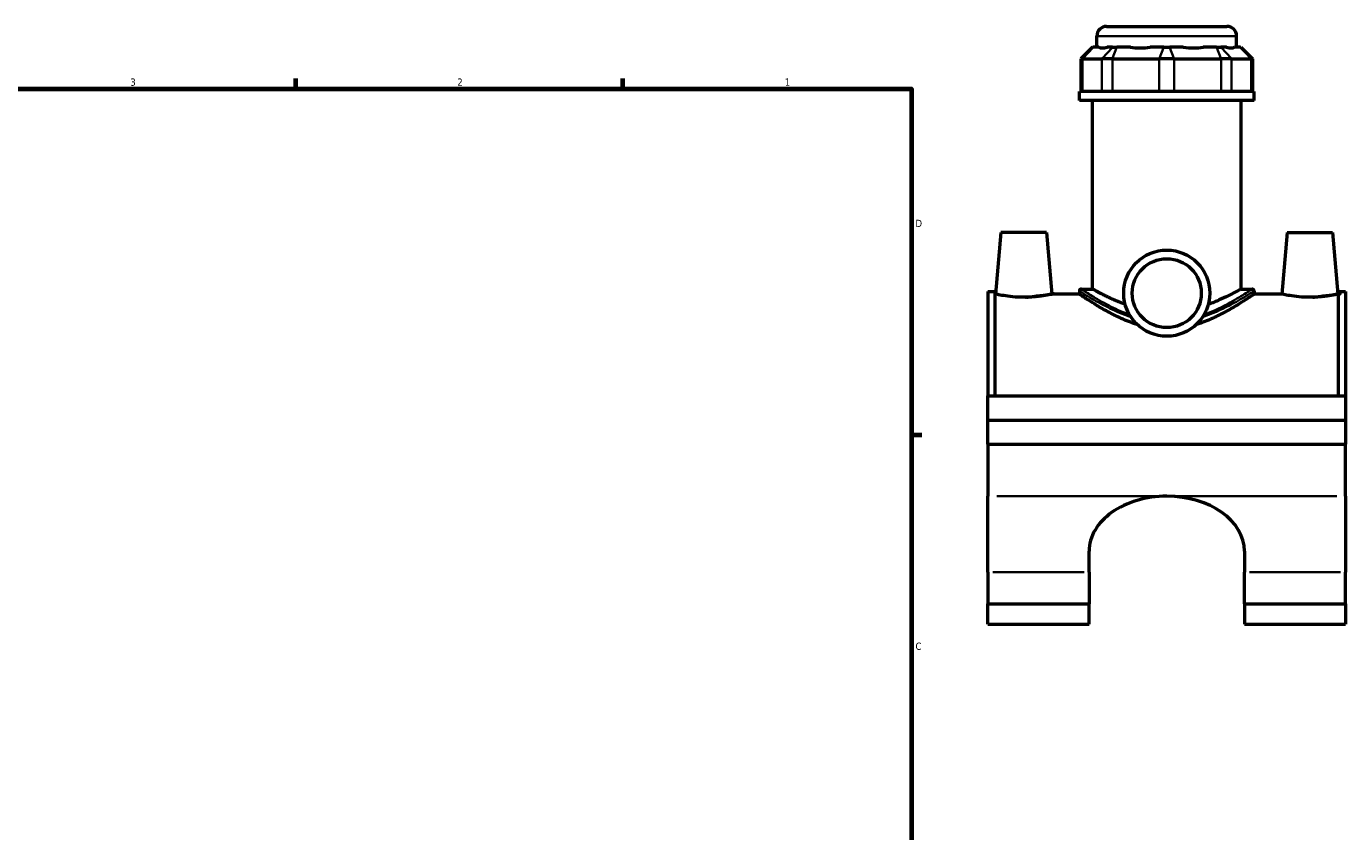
# Model space of a CAD drawing. Header units: inches. Extents: x 0.1 to 45.5, y -0.2 to 45.2.
# Tile 4 of 6: x 22 to 39.1, y 11.3 to 21.8. Entities that reach past the tile are written whole.
import ezdxf

# ---------------------------------------------------------------- set-up
doc = ezdxf.new("R2010")
doc.units = ezdxf.units.IN
doc.header["$MEASUREMENT"] = 0
for name, color, linetype, lineweight in [('Border (ANSI)', 7, 'Continuous', 70), ('Visible (ANSI)', 7, 'Continuous', 50), ('Visible Narrow (ANSI)', 7, 'Continuous', 35)]:
    doc.layers.add(name, color=color, linetype=linetype, lineweight=lineweight)
doc.styles.add('Note Text (ANSI)', font='tahoma.ttf')

# ---------------------------------------------------------------- blocks, each defined once
blk = doc.blocks.new('Borders Default Border')
at = {"layer": 'Border (ANSI)'}
for p, q in [((25.4999986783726, 21.00000006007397), (25.4999986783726, 21.13448766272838)), ((29.75000096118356, 21.00000006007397), (29.75000096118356, 21.13448766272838)), ((33.49999855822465, 16.49999993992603), (33.63448916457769, 16.49999993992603))]:
    blk.add_line(p, q, dxfattribs=at)
at = {"layer": 'Border (ANSI)', "flags": 128}
blk.add_lwpolyline([(0.4999999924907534, 0.9999999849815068), (0.4999999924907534, 21.00000006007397), (33.49999855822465, 21.00000006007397), (33.49999855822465, 0.9999999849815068), (0.4999999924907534, 0.9999999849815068)], dxfattribs=at)
at = {"layer": 'Border (ANSI)', "color": 5, "true_color": 0x0000ff, "char_height": 0.09448818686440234, "attachment_point": 7, "style": 'Note Text (ANSI)'}
for s, insert in [('3', (23.34559504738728, 21.03800916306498)), ('2', (27.59635095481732, 21.04)), ('1', (31.85368325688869, 21.04)), ('D', (33.55262652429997, 19.2027559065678)), ('C', (33.552388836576, 13.70107135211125))]:
    blk.add_mtext(s, dxfattribs=dict(at, insert=insert))

msp = doc.modelspace()

# ---------------------------------------------------------------- linework, layer by layer
at = {"layer": 'Visible (ANSI)'}
for p, q in [((36.03668959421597, 21.81212906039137), (37.60133526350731, 21.81212906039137)), ((35.91050849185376, 21.54192906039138), (35.91050849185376, 21.68594795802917)), ((37.72751636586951, 21.54192906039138), (37.72751636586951, 21.68594795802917)), ((35.85559250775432, 21.54192906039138), (35.70417518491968, 21.39051173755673)), ((35.85559250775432, 21.54192906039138), (35.86327647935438, 21.54192906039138)), ((35.93629214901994, 21.54192906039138), (35.86327647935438, 21.54192906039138)), ((36.11588956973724, 21.54192906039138), (36.04287390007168, 21.54192906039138)), ((36.11588956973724, 21.54192906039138), (36.17052054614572, 21.54192906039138)), ((36.34679596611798, 21.54192906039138), (36.17052054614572, 21.54192906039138)), ((36.78038249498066, 21.54192906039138), (36.60410707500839, 21.54192906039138)), ((36.78038249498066, 21.54192906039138), (36.85764236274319, 21.54192906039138)), ((37.03391778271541, 21.54192906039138), (36.85764236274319, 21.54192906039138)), ((37.46750431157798, 21.54192906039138), (37.29122889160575, 21.54192906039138)), ((37.46750431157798, 21.54192906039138), (37.52213528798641, 21.54192906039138)), ((37.59515095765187, 21.54192906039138), (37.52213528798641, 21.54192906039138)), ((37.77474837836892, 21.54192906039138), (37.70173270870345, 21.54192906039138)), ((37.77474837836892, 21.54192906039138), (37.78243234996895, 21.54192906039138)), ((37.78243234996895, 21.54192906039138), (37.9338496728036, 21.39051173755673)), ((35.72338511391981, 21.39051173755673), (35.70417518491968, 21.39051173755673)), ((35.70417518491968, 21.39051173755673), (35.70417518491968, 20.96292906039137)), ((35.72338511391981, 21.39051173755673), (35.97599820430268, 21.39051173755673)), ((36.11257564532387, 21.39051173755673), (35.97599820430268, 21.39051173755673)), ((36.11257564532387, 21.39051173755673), (36.72243759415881, 21.39051173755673)), ((36.91558726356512, 21.39051173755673), (36.72243759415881, 21.39051173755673)), ((36.91558726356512, 21.39051173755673), (37.52544921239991, 21.39051173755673)), ((37.66202665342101, 21.39051173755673), (37.52544921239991, 21.39051173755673)), ((37.66202665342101, 21.39051173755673), (37.91463974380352, 21.39051173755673)), ((37.9338496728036, 21.39051173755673), (37.91463974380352, 21.39051173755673)), ((37.9338496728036, 21.39051173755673), (37.9338496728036, 20.96292906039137)), ((37.95464235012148, 20.96292906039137), (35.68338250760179, 20.96292906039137)), ((35.68338250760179, 20.84712906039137), (35.68338250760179, 20.96292906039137)), ((37.95464235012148, 20.84712906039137), (37.95464235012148, 20.96292906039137)), ((37.95464235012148, 20.84712906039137), (35.68338250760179, 20.84712906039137)), ((35.85372699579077, 18.39628654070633), (35.85372699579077, 20.84712906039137)), ((37.7842978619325, 18.39628654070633), (37.7842978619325, 20.84712906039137)), ((34.66373683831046, 19.1332314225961), (34.59352201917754, 18.33067236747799)), ((35.25428801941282, 19.1332314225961), (34.66373683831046, 19.1332314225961)), ((35.25428801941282, 19.1332314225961), (35.32450283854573, 18.33067236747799)), ((38.38373683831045, 19.1332314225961), (38.31352201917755, 18.33067236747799)), ((38.38373683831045, 19.1332314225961), (38.97428801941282, 19.1332314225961)), ((38.97428801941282, 19.1332314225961), (39.04450283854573, 18.33067236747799)), ((34.49401242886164, 18.36347945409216), (34.49401242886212, 17.00577079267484)), ((34.49401242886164, 18.36347945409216), (34.58701242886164, 18.36347945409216)), ((34.58701242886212, 17.00577079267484), (34.58701242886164, 18.36347945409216)), ((35.68338250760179, 18.37105032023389), (35.68338250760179, 18.33067236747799)), ((35.70861872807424, 18.39628654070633), (35.85372699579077, 18.39628654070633)), ((37.7842978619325, 18.39628654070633), (37.92940612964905, 18.39628654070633)), ((37.95464235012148, 18.37105032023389), (37.95464235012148, 18.33067236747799)), ((39.05101242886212, 17.00577079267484), (39.05101242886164, 18.36347945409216)), ((39.05101242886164, 18.36347945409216), (39.14401242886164, 18.36347945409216)), ((39.14401242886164, 18.36347945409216), (39.14401242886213, 17.00577079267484)), ((34.59352201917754, 18.33067236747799), (34.58701242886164, 18.33067236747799)), ((35.68338250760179, 18.33067236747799), (35.32450283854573, 18.33067236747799)), ((38.31352201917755, 18.33067236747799), (37.95464235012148, 18.33067236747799)), ((39.05101242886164, 18.33067236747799), (39.04450283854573, 18.33067236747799)), ((34.49401242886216, 17.00577079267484), (39.14401242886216, 17.00577079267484)), ((34.49401242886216, 16.69228654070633), (34.49401242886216, 17.00577079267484)), ((39.14401242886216, 17.00577079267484), (39.14401242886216, 16.69228654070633)), ((34.49401242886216, 16.69228654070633), (39.14401242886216, 16.69228654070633)), ((34.49401242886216, 16.69228654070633), (39.14401242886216, 16.69228654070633)), ((34.49401242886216, 16.37880228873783), (34.49401242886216, 16.69228654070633)), ((39.14401242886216, 16.69228654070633), (39.14401242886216, 16.37880228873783)), ((34.49401242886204, 16.37880228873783), (34.49401242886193, 15.70087177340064)), ((34.49401242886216, 16.37880228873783), (39.14401242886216, 16.37880228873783)), ((39.14401242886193, 15.70087177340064), (39.14401242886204, 16.37880228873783)), ((34.49401242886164, 14.71142551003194), (34.49401242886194, 15.70087177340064)), ((39.14401242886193, 15.70087177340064), (39.14401242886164, 14.71142551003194)), ((35.80956360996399, 14.71142551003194), (35.80956360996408, 14.98708366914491)), ((37.82846124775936, 14.98708366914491), (37.82846124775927, 14.71142551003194)), ((34.49401242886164, 14.71142551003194), (34.49401242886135, 14.30158345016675)), ((35.80956360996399, 14.71142551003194), (35.8095636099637, 14.30158345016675)), ((37.82846124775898, 14.30158345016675), (37.82846124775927, 14.71142551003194)), ((39.14401242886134, 14.30158345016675), (39.14401242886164, 14.71142551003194)), ((34.49401242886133, 14.03920789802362), (34.49401242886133, 14.30158345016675)), ((34.49401242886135, 14.30158345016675), (35.8095636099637, 14.30158345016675)), ((35.80956360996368, 14.03920789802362), (35.80956360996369, 14.30158345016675)), ((37.82846124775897, 14.30158345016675), (37.82846124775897, 14.03920789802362)), ((37.82846124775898, 14.30158345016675), (39.14401242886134, 14.30158345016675)), ((39.14401242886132, 14.30158345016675), (39.14401242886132, 14.03920789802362)), ((34.49401242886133, 14.03920789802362), (35.80956360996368, 14.03920789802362)), ((37.82846124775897, 14.03920789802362), (39.14401242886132, 14.03920789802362))]:
    msp.add_line(p, q, dxfattribs=at)
for radius in [0.5600393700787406, 0.4480314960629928]:
    msp.add_circle((36.81901242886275, 18.34212906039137), radius, dxfattribs=at)
for centre, radius, start, end in [((36.03668959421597, 21.68594795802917), 0.1261811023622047, 90, 180), ((37.60133526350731, 21.68594795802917), 0.1261811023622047, 0, 90), ((35.70861872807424, 18.37105032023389), 0.02523622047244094, 90, 180), ((37.92940612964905, 18.37105032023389), 0.02523622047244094, 0, 90)]:
    msp.add_arc(centre, radius, start, end, dxfattribs=at)
for centre, major_axis, ratio, start_param, end_param in [((36.81901242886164, 22.4396969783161), (-0.8910472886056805, -0.8910472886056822), 0.198912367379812, 0.04246257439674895, 0.3502365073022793), ((36.81901242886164, 22.4396969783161), (0.7553934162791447, 0.7553934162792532), 0.6681786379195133, 3.57675430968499, 3.884528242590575), ((36.81901242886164, 22.4396969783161), (-0.7553934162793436, 0.7553934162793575), 0.6681786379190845, 2.3986570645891, 2.706430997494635), ((36.81901242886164, 22.43969697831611), (-0.8910472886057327, 0.8910472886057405), 0.1989123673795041, 2.791356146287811, 3.099130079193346), ((36.81901242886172, 14.98708366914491), (-1.009448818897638, 1.398706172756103e-15), 0.7071067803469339, 4.712388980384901, 6.283185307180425), ((36.81901242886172, 14.98708366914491), (1.009448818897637, 3.855451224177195e-16), 0.7071067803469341, 0, 1.570796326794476)]:
    msp.add_ellipse(centre, major_axis=major_axis, ratio=ratio, start_param=start_param, end_param=end_param, dxfattribs=at)
for points, knots in [([(36.27800159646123, 18.19738316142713), (36.22611395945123, 18.21600994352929), (36.17857131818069, 18.2354010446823), (36.0944880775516, 18.27210902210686), (36.05484244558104, 18.29080938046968), (35.98447191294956, 18.32557784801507), (35.95374177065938, 18.34162186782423), (35.90400753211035, 18.36821701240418), (35.88496341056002, 18.37877631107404), (35.85981850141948, 18.39281525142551), (35.85372699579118, 18.39628654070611), (35.85372699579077, 18.39628654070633)], [1.427336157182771, 1.427336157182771, 1.427336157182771, 1.427336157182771, 1.902355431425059, 1.902355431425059, 2.375634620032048, 2.375634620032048, 2.848913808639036, 2.848913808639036, 3.322192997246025, 3.322192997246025, 3.795472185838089, 3.795472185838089, 3.795472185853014, 3.795472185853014]), ([(37.7842978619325, 18.39628654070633), (37.78429786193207, 18.39628654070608), (37.77820635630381, 18.39281525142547), (37.7530614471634, 18.37877631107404), (37.73401732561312, 18.36821701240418), (37.68428308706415, 18.34162186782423), (37.65355294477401, 18.32557784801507), (37.58318241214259, 18.29080938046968), (37.54353678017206, 18.27210902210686), (37.45945353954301, 18.2354010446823), (37.4119108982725, 18.2160099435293), (37.36002326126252, 18.19738316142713)], [11.38641655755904, 11.38641655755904, 11.38641655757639, 11.38641655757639, 11.85969574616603, 11.85969574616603, 12.33297493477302, 12.33297493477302, 12.80625412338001, 12.80625412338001, 13.279533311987, 13.279533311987, 13.75455258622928, 13.75455258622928, 13.75455258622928, 13.75455258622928]), ([(34.95901242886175, 18.28859031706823), (34.91266003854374, 18.28859031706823), (34.86339199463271, 18.29086276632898), (34.773118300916, 18.29894416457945), (34.73209622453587, 18.30462400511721), (34.66757638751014, 18.31515953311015), (34.63967881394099, 18.32071305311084), (34.60264824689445, 18.32852115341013), (34.59352201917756, 18.33067236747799), (34.59352201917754, 18.33067236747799)], [2.822157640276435, 2.822157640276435, 2.822157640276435, 2.822157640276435, 3.17536285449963, 3.17536285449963, 3.528568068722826, 3.528568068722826, 3.88090226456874, 3.88090226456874, 4.233236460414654, 4.233236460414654, 4.233236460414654, 4.233236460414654]), ([(35.32450283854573, 18.33067236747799), (35.32450283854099, 18.33067236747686), (35.31537661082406, 18.32852115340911), (35.2783460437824, 18.32071305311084), (35.25044847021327, 18.31515953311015), (35.18592863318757, 18.30462400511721), (35.14490655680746, 18.29894416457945), (35.05463286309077, 18.29086276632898), (35.00536481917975, 18.28859031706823), (34.95901242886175, 18.28859031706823)], [7.05539410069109, 7.05539410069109, 7.055394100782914, 7.055394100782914, 7.407728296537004, 7.407728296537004, 7.760062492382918, 7.760062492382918, 8.113267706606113, 8.113267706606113, 8.466472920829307, 8.466472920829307, 8.466472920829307, 8.466472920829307]), ([(36.43459703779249, 17.93485899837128), (36.41517113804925, 17.94085929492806), (36.39597700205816, 17.94719979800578), (36.30787988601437, 17.97801509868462), (36.24220615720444, 18.00597858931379), (36.1209419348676, 18.06347484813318), (36.06535168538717, 18.09297395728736), (35.96731338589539, 18.14801310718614), (35.92107224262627, 18.17570031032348), (35.83861624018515, 18.22695091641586), (35.80239685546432, 18.25048717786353), (35.74352616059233, 18.28947131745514), (35.72082616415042, 18.30493875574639), (35.69074804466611, 18.32554508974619), (35.68338250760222, 18.33067236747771), (35.68338250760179, 18.33067236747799)], [0.9878418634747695, 0.9878418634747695, 0.9878418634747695, 0.9878418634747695, 1.144383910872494, 1.144383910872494, 1.716575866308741, 1.716575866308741, 2.288767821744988, 2.288767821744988, 2.853267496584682, 2.853267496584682, 3.417767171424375, 3.417767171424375, 3.982266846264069, 3.982266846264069, 4.546766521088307, 4.546766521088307, 4.546766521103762, 4.546766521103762]), ([(37.95464235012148, 18.33067236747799), (37.95464235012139, 18.33067236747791), (37.94727681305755, 18.3255450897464), (37.91719869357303, 18.30493875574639), (37.89449869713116, 18.28947131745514), (37.83562800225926, 18.25048717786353), (37.79940861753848, 18.22695091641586), (37.71695261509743, 18.17570031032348), (37.67071147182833, 18.14801310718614), (37.57267317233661, 18.09297395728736), (37.5170829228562, 18.06347484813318), (37.39581870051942, 18.00597858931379), (37.33014497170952, 17.97801509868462), (37.24204785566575, 17.94719979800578), (37.22285371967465, 17.94085929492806), (37.20342781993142, 17.93485899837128)], [13.64029956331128, 13.64029956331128, 13.6402995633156, 13.6402995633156, 14.20479923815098, 14.20479923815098, 14.76929891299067, 14.76929891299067, 15.33379858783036, 15.33379858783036, 15.89829826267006, 15.89829826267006, 16.47049021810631, 16.47049021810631, 17.04268217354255, 17.04268217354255, 17.19922422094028, 17.19922422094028, 17.19922422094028, 17.19922422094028]), ([(38.67901242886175, 18.28859031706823), (38.63266003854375, 18.28859031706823), (38.58339199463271, 18.29086276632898), (38.493118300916, 18.29894416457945), (38.45209622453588, 18.30462400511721), (38.38757638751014, 18.31515953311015), (38.35967881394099, 18.32071305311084), (38.32264824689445, 18.32852115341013), (38.31352201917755, 18.33067236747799), (38.31352201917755, 18.33067236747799)], [0, 0, 0, 0, 0.3532052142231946, 0.3532052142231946, 0.7064104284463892, 0.7064104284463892, 1.058744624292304, 1.058744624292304, 1.411078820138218, 1.411078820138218, 1.411078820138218, 1.411078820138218]), ([(39.04450283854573, 18.33067236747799), (39.04450283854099, 18.33067236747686), (39.03537661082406, 18.32852115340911), (38.9983460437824, 18.32071305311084), (38.97044847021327, 18.31515953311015), (38.90592863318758, 18.30462400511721), (38.86490655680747, 18.29894416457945), (38.77463286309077, 18.29086276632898), (38.72536481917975, 18.28859031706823), (38.67901242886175, 18.28859031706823)], [4.233236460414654, 4.233236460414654, 4.233236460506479, 4.233236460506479, 4.585570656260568, 4.585570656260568, 4.937904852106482, 4.937904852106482, 5.291110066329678, 5.291110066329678, 5.644315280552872, 5.644315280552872, 5.644315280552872, 5.644315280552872])]:
    msp.add_open_spline(points, degree=3, knots=knots, dxfattribs=at)
at = {"layer": 'Visible Narrow (ANSI)'}
for p, q in [((37.71633117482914, 21.68594795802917), (35.92169368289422, 21.68594795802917)), ((35.85628191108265, 21.53435819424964), (35.73037968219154, 21.39808260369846)), ((36.10889500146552, 21.53435819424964), (35.98299277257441, 21.39808260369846)), ((36.16762330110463, 21.53435819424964), (36.11547289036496, 21.39808260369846)), ((36.77748524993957, 21.53435819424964), (36.7253348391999, 21.39808260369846)), ((36.86053960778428, 21.53435819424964), (36.91269001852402, 21.39808260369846)), ((37.47040155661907, 21.53435819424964), (37.52255196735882, 21.39808260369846)), ((37.52912985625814, 21.53435819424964), (37.65503208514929, 21.39808260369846)), ((37.78174294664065, 21.53435819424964), (37.90764517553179, 21.39808260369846)), ((35.72338511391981, 20.98430819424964), (35.72338511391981, 21.36913260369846)), ((35.97599820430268, 21.36913260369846), (35.97599820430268, 20.98430819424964)), ((36.11257564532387, 20.98430819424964), (36.11257564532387, 21.36913260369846)), ((36.72243759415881, 21.36913260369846), (36.72243759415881, 20.98430819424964)), ((36.91558726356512, 20.98430819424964), (36.91558726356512, 21.36913260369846)), ((37.52544921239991, 21.36913260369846), (37.52544921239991, 20.98430819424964)), ((37.66202665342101, 20.98430819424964), (37.66202665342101, 21.36913260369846)), ((37.91463974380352, 21.36913260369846), (37.91463974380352, 20.98430819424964)), ((34.61026242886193, 15.70087177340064), (36.70276242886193, 15.70087177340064)), ((36.93526242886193, 15.70087177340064), (39.02776242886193, 15.70087177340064)), ((34.55978998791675, 14.71142551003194), (35.74378605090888, 14.71142551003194)), ((37.89423880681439, 14.71142551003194), (39.07823486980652, 14.71142551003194))]:
    msp.add_line(p, q, dxfattribs=at)
for points, knots in [([(35.68347695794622, 18.37095085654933), (35.68347443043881, 18.37095353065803), (35.68839454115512, 18.36780092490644), (35.71942855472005, 18.3479027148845), (35.76308345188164, 18.3199279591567), (35.88446087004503, 18.24746614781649), (35.96141899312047, 18.20337318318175), (36.12782629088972, 18.12017261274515), (36.21391180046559, 18.0812151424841), (36.32285858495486, 18.04200526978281), (36.337719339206, 18.03685326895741), (36.35278299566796, 18.03184820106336)], [-13.57936261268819, -13.57936261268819, -13.57936261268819, -13.57936261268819, -13.12747515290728, -13.12747515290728, -12.15562142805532, -12.15562142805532, -11.19746279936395, -11.19746279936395, -10.37999071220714, -10.37999071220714, -10.25280377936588, -10.25280377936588, -10.25280377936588, -10.25280377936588]), ([(36.33384734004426, 18.06238107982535), (36.32905686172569, 18.06412625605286), (36.32428919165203, 18.06588563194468), (36.22735848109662, 18.10209948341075), (36.14318598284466, 18.14164190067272), (35.98047662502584, 18.22609172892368), (35.90522868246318, 18.27084675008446), (35.78654854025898, 18.34439657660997), (35.7438637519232, 18.37279137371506), (35.71351938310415, 18.39298835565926), (35.70870860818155, 18.39618829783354), (35.70871107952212, 18.39618558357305)], [10.33789152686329, 10.33789152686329, 10.33789152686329, 10.33789152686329, 10.37999071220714, 10.37999071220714, 11.19746279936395, 11.19746279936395, 12.15562142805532, 12.15562142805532, 13.12747515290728, 13.12747515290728, 13.57936261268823, 13.57936261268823, 13.57936261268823, 13.57936261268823]), ([(37.28524186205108, 18.03184820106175), (37.2991344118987, 18.03646415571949), (37.31286099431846, 18.04120738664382), (37.45405917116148, 18.09173052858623), (37.56686248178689, 18.14654452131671), (37.7481606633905, 18.24344810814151), (37.81958996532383, 18.28642709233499), (37.91443471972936, 18.34500173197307), (37.94253706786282, 18.36324124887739), (37.95358511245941, 18.37036683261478), (37.95461264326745, 18.37101839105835), (37.95458349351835, 18.37098680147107)], [-25.95852817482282, -25.95852817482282, -25.95852817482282, -25.95852817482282, -25.84119093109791, -25.84119093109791, -24.73671179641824, -24.73671179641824, -23.72291843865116, -23.72291843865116, -22.83996279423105, -22.83996279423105, -22.63195762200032, -22.63195762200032, -22.63195762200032, -22.63195762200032]), ([(37.92934858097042, 18.39622206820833), (37.92937708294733, 18.39625413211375), (37.92837238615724, 18.39559279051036), (37.91756985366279, 18.38836021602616), (37.89009200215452, 18.36984683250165), (37.79735490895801, 18.31039269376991), (37.72751292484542, 18.26676837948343), (37.55024359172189, 18.16840978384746), (37.4399470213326, 18.11277275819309), (37.31150169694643, 18.0650624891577), (37.30784598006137, 18.06371750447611), (37.30417751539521, 18.06238107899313)], [22.6319576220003, 22.6319576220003, 22.6319576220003, 22.6319576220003, 22.83996279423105, 22.83996279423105, 23.72291843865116, 23.72291843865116, 24.73671179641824, 24.73671179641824, 25.84119093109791, 25.84119093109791, 25.87343569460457, 25.87343569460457, 25.87343569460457, 25.87343569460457])]:
    msp.add_open_spline(points, degree=3, knots=knots, dxfattribs=at)

# ---------------------------------------------------------------- block references
msp.add_blockref('Borders Default Border', (0, 0))

doc.saveas('drawing.dxf')
